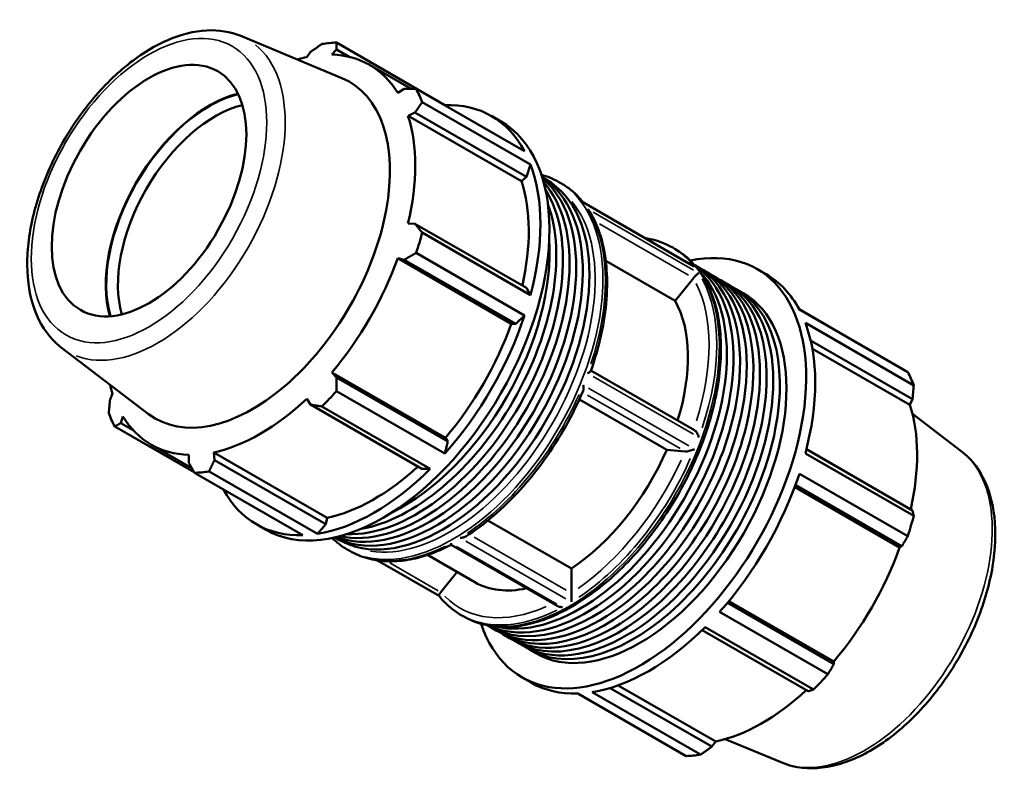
# Model space of a CAD drawing. Header units: millimetres. Extents: x -172 to 1405, y -73 to 983.
# Tile 7 of 7: x 1083 to 1405, y 736 to 983. Entities that reach past the tile are written whole.
import ezdxf

# ---------------------------------------------------------------- set-up
doc = ezdxf.new("R2010")
doc.units = ezdxf.units.MM
doc.layers.add('Visible (ISO)', color=7, linetype='Continuous', lineweight=50)
doc.layers.add('Visible Narrow (ISO)', color=7, linetype='Continuous', lineweight=35)

msp = doc.modelspace()

# ---------------------------------------------------------------- linework, layer by layer
at = {"layer": 'Visible (ISO)'}
for p, q in [((1155.491, 977.451), (1188.602, 963.685)), ((1178.345, 972.222), (1177.127, 970.557)), ((1185.281, 971.348), (1186.763, 973.039)), ((1186.763, 973.039), (1190.929, 970.639)), ((1222.224, 954.88), (1186.787, 975.287)), ((1197.636, 968.01), (1211.282, 960.152)), ((1208.991, 960.139), (1206.815, 958.851)), ((1212.859, 960.156), (1248.296, 939.749)), ((1250.265, 935.388), (1214.828, 955.794)), ((1222.272, 954.736), (1222.224, 954.88)), ((1210.193, 951.368), (1212.478, 952.415)), ((1247.327, 929.984), (1210.193, 951.368)), ((1212.478, 952.415), (1248.884, 931.449)), ((1237.46, 951.297), (1240.421, 949.592)), ((1248.884, 931.449), (1250.265, 935.388)), ((1247.327, 929.984), (1248.884, 931.449)), ((1254.065, 931.25), (1255.378, 930.493)), ((1259.509, 929.714), (1260.347, 929.232)), ((1303.349, 902.357), (1267.544, 922.976)), ((1212.478, 916.069), (1210.193, 916.159)), ((1248.884, 895.104), (1212.478, 916.069)), ((1214.828, 913.163), (1250.265, 892.756)), ((1296.733, 908.278), (1297.571, 907.796)), ((1243.949, 883.402), (1206.815, 904.786)), ((1206.815, 904.786), (1208.991, 904.329)), ((1248.296, 886.127), (1212.859, 906.534)), ((1208.991, 904.329), (1245.398, 883.364)), ((1297.524, 890.889), (1274.861, 903.94)), ((1304.65, 902.12), (1306.815, 900.873)), ((1303.506, 898.327), (1297.524, 890.889)), ((1308.981, 899.626), (1311.147, 898.378)), ((1324.344, 901.264), (1327.305, 899.558)), ((1250.265, 892.756), (1248.884, 895.104)), ((1313.313, 897.131), (1315.478, 895.884)), ((1317.644, 894.637), (1319.81, 893.39)), ((1245.398, 883.364), (1248.296, 886.127)), ((1347.506, 882.735), (1338.052, 888.179)), ((1338.142, 888.011), (1373.579, 867.604)), ((1243.949, 883.402), (1245.398, 883.364)), ((1375.547, 863.242), (1340.111, 883.649)), ((1341.846, 877.917), (1375.136, 858.746)), ((1096.845, 875.611), (1125.371, 853.882)), ((1342.397, 875.237), (1374.306, 856.862)), ((1222.415, 846.105), (1185.281, 867.489)), ((1186.763, 865.829), (1185.281, 867.489)), ((1303.874, 848.565), (1270.007, 868.068)), ((1223.169, 844.864), (1186.763, 865.829)), ((1113.608, 860.54), (1112.778, 858.656)), ((1186.787, 861.375), (1222.224, 840.968)), ((1177.127, 858.887), (1178.345, 856.95)), ((1178.345, 856.95), (1214.752, 835.985)), ((1217.47, 835.954), (1182.034, 856.361)), ((1294.802, 842.213), (1266.219, 858.673)), ((1375.136, 858.746), (1374.306, 856.862)), ((1391.069, 841.791), (1375.14, 853.924)), ((1116.264, 850.931), (1116.986, 853.056)), ((1120.325, 848.593), (1116.264, 850.931)), ((1114.335, 849.797), (1140.308, 834.84)), ((1126.165, 843.898), (1139.532, 836.2)), ((1222.224, 840.968), (1223.169, 844.864)), ((1223.169, 844.864), (1222.415, 846.105)), ((1138.519, 840.56), (1138.492, 838.032)), ((1183.808, 819.967), (1146.674, 841.351)), ((1146.91, 838.848), (1146.674, 841.351)), ((1300.784, 841.665), (1294.802, 842.213)), ((1340.111, 841.018), (1375.547, 820.611)), ((1375.136, 822.401), (1340.458, 842.37)), ((1183.316, 817.883), (1146.91, 838.848)), ((1175.845, 814.26), (1140.408, 834.667)), ((1145.161, 835.128), (1180.598, 814.721)), ((1214.752, 835.985), (1217.47, 835.954)), ((1373.579, 813.982), (1338.142, 834.388)), ((1336.857, 830.696), (1371.65, 810.66)), ((1336.614, 830.039), (1370.928, 810.279)), ((1160.609, 817.843), (1163.57, 816.138)), ((1180.598, 814.721), (1183.316, 817.883)), ((1183.316, 817.883), (1183.808, 819.967)), ((1236.334, 819.118), (1263.599, 803.417)), ((1186.282, 813.544), (1187.596, 812.787)), ((1190.343, 809.606), (1191.181, 809.123)), ((1258.94, 791.167), (1224.278, 811.127)), ((1371.65, 810.66), (1370.928, 810.279)), ((1220.357, 794.433), (1200.217, 806.031)), ((1216.571, 807.83), (1232.058, 798.912)), ((1226.244, 802.26), (1220.97, 795.703)), ((1263.599, 803.417), (1263.599, 795.43)), ((1349.421, 772.16), (1314.631, 792.195)), ((1315.084, 792.74), (1349.394, 772.982)), ((1312.069, 789.229), (1347.506, 768.823)), ((1227.567, 788.17), (1228.405, 787.687)), ((1236.867, 784.414), (1239.033, 783.167)), ((1306.329, 783.249), (1341.004, 763.282)), ((1342.753, 763.809), (1307.316, 784.216)), ((1241.199, 781.919), (1243.364, 780.672)), ((1245.53, 779.425), (1247.696, 778.178)), ((1249.862, 776.931), (1252.027, 775.683)), ((1349.394, 772.982), (1349.421, 772.16)), ((1247.493, 767.81), (1250.454, 766.105)), ((1270.444, 762.982), (1305.88, 742.576)), ((1309.568, 745.179), (1276.297, 764.339)), ((1278.907, 765.203), (1310.787, 746.844)), ((1301.127, 742.115), (1265.69, 762.521)), ((1332.423, 739.95), (1313.934, 747.637)), ((1310.787, 746.844), (1309.568, 745.179))]:
    msp.add_line(p, q, dxfattribs=at)
msp.add_ellipse((1125.517, 926.906), major_axis=(22.456, 38.996), ratio=0.5780931, dxfattribs=at)
for centre, major_axis, start_param, end_param in [((1163.597, 904.977), (38.425, 66.727), 0.3435016, 0.4380292), ((1161.9, 905.954), (-35.736, -62.056), 3.6196245, 3.6841822), ((1161.9, 905.954), (35.736, 62.056), 5.975819, 6.5866842), ((1159.357, 907.419), (31.704, 55.054), 3.0670602, 6.3577178), ((1163.597, 904.977), (38.425, 66.727), 5.8412887, 5.9358163), ((1145.257, 915.539), (23.921, 41.539), 0.5043136, 2.637279), ((1145.257, 915.539), (-23.804, -41.336), 3.6418161, 5.7829619), ((1147.166, 914.439), (22.456, 38.996), 0.500845, 2.6407477), ((1199.034, 884.57), (38.425, 66.727), 5.9358163, 6.6266869), ((1161.9, 905.954), (35.736, 62.056), 5.1904208, 5.8012861), ((1201.995, 882.865), (38.425, 66.727), 3.1415927, 6.2831853), ((1199.034, 884.57), (-38.425, -66.727), 2.0088255, 2.6996961), ((1219.321, 872.887), (33.891, 58.853), 3.1672538, 6.2575241), ((1217.156, 874.135), (33.891, 58.853), 3.2392754, 6.1855026), ((1221.487, 871.64), (33.891, 58.853), 3.1415927, 6.2831853), ((1214.99, 875.382), (33.891, 58.853), 3.3253689, 6.0994091), ((1212.824, 876.629), (33.891, 58.853), 3.4351034, 5.9896746), ((1199.034, 884.57), (35.736, 62.056), 5.2072079, 5.8012861), ((1210.658, 877.876), (-33.891, -58.853), 0.4481035, 2.6934892), ((1163.597, 904.977), (-38.425, -66.727), 1.9142979, 2.0088255), ((1208.492, 879.123), (-33.891, -58.853), 0.710143, 2.4314496), ((1285.919, 834.537), (38.425, 66.727), 2.6678124, 6.7569656), ((1161.9, 905.954), (35.736, 62.056), 4.4050227, 5.0158879), ((1270.758, 843.267), (33.891, 58.853), 3.1223031, 6.3024749), ((1268.593, 844.514), (33.891, 58.853), 3.1911424, 6.2336355), ((1266.427, 845.761), (33.891, 58.853), 3.3133966, 6.1113813), ((1272.924, 842.02), (33.891, 58.853), 3.1415927, 6.2831853), ((1275.09, 840.773), (33.891, 58.853), 3.1097589, 6.315019), ((1277.256, 839.525), (33.891, 58.853), 3.1415927, 6.2831853), ((1288.88, 832.831), (38.425, 66.727), 5.9358163, 6.2831853), ((1279.421, 838.278), (33.891, 58.853), 3.1097589, 6.315019), ((1281.587, 837.031), (33.891, 58.853), 3.1415927, 6.2831853), ((1283.753, 835.784), (33.891, 58.853), 3.1097589, 6.315019), ((1285.919, 834.537), (33.891, 58.853), 3.1415927, 6.2831853), ((1260.877, 848.957), (28.819, 50.045), 5.0867397, 5.9527361), ((1199.034, 884.57), (-38.425, -66.727), 1.2234273, 1.9142979), ((1199.034, 884.57), (35.736, 62.056), 4.4050227, 5.0158879), ((1288.88, 832.831), (-38.425, -66.727), 2.0088255, 2.6996961), ((1324.317, 812.425), (38.425, 66.727), 5.8412887, 5.9358163), ((1161.9, 905.954), (-35.736, -62.056), 5.7405958, 5.8012861), ((1163.597, 904.977), (-38.425, -66.727), 1.1288997, 1.2234273), ((1161.9, 905.954), (35.736, 62.056), 3.6196245, 4.2304897), ((1326.013, 811.448), (-35.736, -62.056), 2.0656152, 2.6596934), ((1163.597, 904.977), (-38.425, -66.727), 5.8412887, 5.9358163), ((1161.9, 905.954), (-35.736, -62.056), 5.975819, 6.5866842), ((1260.877, 848.957), (-28.819, -50.045), 0.8501806, 1.7639459), ((1163.597, 904.977), (-38.425, -66.727), 0.3435016, 0.4380292), ((1199.034, 884.57), (-38.425, -66.727), 0.4380292, 1.1288997), ((1199.034, 884.57), (35.736, 62.056), 3.6196245, 4.213542), ((1288.88, 832.831), (-38.425, -66.727), 1.2234273, 1.9142979), ((1199.034, 884.57), (-38.425, -66.727), 5.9396837, 6.6266869), ((1324.317, 812.425), (-38.425, -66.727), 1.9142979, 2.0088255), ((1326.013, 811.448), (-35.736, -62.056), 1.26343, 1.8742952), ((1260.877, 848.957), (-28.819, -50.045), 0, 0.4866081), ((1288.88, 832.831), (-38.425, -66.727), 0.4380292, 1.1288997), ((1324.317, 812.425), (-38.425, -66.727), 1.1288997, 1.2234273), ((1288.88, 832.831), (-38.425, -66.727), 0, 0.3435016), ((1326.013, 811.448), (-35.736, -62.056), 0.4780318, 1.0719493), ((1324.317, 812.425), (-38.425, -66.727), 0.3435016, 0.4380292)]:
    msp.add_ellipse(centre, major_axis=major_axis, ratio=0.5780931, start_param=start_param, end_param=end_param, dxfattribs=at)
for points, knots in [([(1155.491, 977.451), (1152.086, 978.867), (1148.321, 979.457), (1140.196, 979.061), (1135.806, 977.929), (1126.784, 973.977), (1122.149, 971.04), (1113.274, 963.718), (1109.037, 959.323), (1101.392, 949.563), (1097.98, 944.206), (1092.287, 933.041), (1090.005, 927.236), (1086.798, 915.701), (1085.879, 909.974), (1085.565, 899.12), (1086.174, 893.993), (1089.005, 885.005), (1091.188, 881.097), (1094.983, 877.148), (1095.886, 876.341), (1096.845, 875.611)], [5.5742533, 5.5742533, 5.5742533, 5.5742533, 5.8554196, 5.8554196, 6.1645876, 6.1645876, 6.4954721, 6.4954721, 6.8279974, 6.8279974, 7.1584835, 7.1584835, 7.4884951, 7.4884951, 7.8199764, 7.8199764, 8.1529457, 8.1529457, 8.4749363, 8.4749363, 8.566781, 8.566781, 8.566781, 8.566781]), ([(1260.347, 929.232), (1260.896, 928.916), (1261.432, 928.578), (1262.479, 927.862), (1262.989, 927.482), (1263.982, 926.683), (1264.465, 926.263), (1265.401, 925.385), (1265.855, 924.926), (1266.73, 923.973), (1267.151, 923.48), (1267.556, 922.969)], [0.78346445, 0.78346445, 0.78346445, 0.78346445, 0.82855135, 0.82855135, 0.87363824, 0.87363824, 0.91872513, 0.91872513, 0.96381202, 0.96381202, 1.00857447, 1.00857447, 1.00857447, 1.00857447]), ([(1267.438, 922.981), (1267.438, 922.981), (1267.439, 922.981), (1267.484, 922.992), (1267.519, 922.99), (1267.544, 922.976)], [-0.378804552, -0.378804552, -0.378804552, -0.378804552, -0.37803345, -0.37803345, -0.320800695, -0.320800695, -0.320800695, -0.320800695]), ([(1269.569, 920.089), (1269.528, 920.156), (1269.484, 920.221), (1269.291, 920.492), (1269.119, 920.683), (1268.929, 920.855), (1268.928, 920.856), (1268.926, 920.857)], [-0.10046943, -0.10046943, -0.10046943, -0.10046943, -0.07695827, -0.07695827, 0, 0, 0.00060576, 0.00060576, 0.00060576, 0.00060576]), ([(1269.569, 920.089), (1271.068, 917.647), (1272.281, 914.902), (1274.11, 908.919), (1274.727, 905.68), (1275.359, 898.823), (1275.375, 895.204), (1274.816, 887.71), (1274.24, 883.834), (1272.521, 875.96), (1271.378, 871.961), (1269.973, 867.969)], [1.08783646, 1.08783646, 1.08783646, 1.08783646, 1.27882838, 1.27882838, 1.4698203, 1.4698203, 1.66081222, 1.66081222, 1.85180414, 1.85180414, 2.04279607, 2.04279607, 2.04279607, 2.04279607]), ([(1287.697, 911.37), (1288.824, 911.205), (1289.927, 910.973), (1293.023, 910.11), (1294.944, 909.309), (1296.733, 908.278)], [0.55835444, 0.55835444, 0.55835444, 0.55835444, 0.63647773, 0.63647773, 0.78346445, 0.78346445, 0.78346445, 0.78346445]), ([(1297.571, 907.796), (1301.277, 905.662), (1304.406, 902.543), (1309.263, 894.627), (1310.951, 889.783), (1312.715, 878.8), (1312.744, 872.626), (1311.115, 859.646), (1309.452, 852.842), (1304.617, 839.306), (1301.449, 832.577), (1293.931, 819.856), (1289.584, 813.867), (1280.131, 803.218), (1275.027, 798.561), (1264.548, 791.054), (1259.174, 788.208), (1248.689, 784.671), (1243.573, 783.972), (1235.063, 784.789), (1231.534, 785.886), (1228.405, 787.687)], [0.7834645, 0.7834645, 0.7834645, 0.7834645, 1.0879243, 1.0879243, 1.4024788, 1.4024788, 1.7259688, 1.7259688, 2.0502514, 2.0502514, 2.3737997, 2.3737997, 2.6970601, 2.6970601, 3.0206837, 3.0206837, 3.3450326, 3.3450326, 3.6680277, 3.6680277, 3.9250571, 3.9250571, 3.9250571, 3.9250571]), ([(1303.349, 902.357), (1303.513, 902.262), (1303.671, 902.153), (1303.82, 902.031), (1303.822, 902.029), (1303.823, 902.028)], [-0.057810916, -0.057810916, -0.057810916, -0.057810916, 0, 0, 0.000778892, 0.000778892, 0.000778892, 0.000778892]), ([(1305.312, 899.904), (1305.311, 899.904), (1305.311, 899.904), (1305.244, 899.881), (1305.159, 899.836), (1304.959, 899.707), (1304.842, 899.622), (1304.578, 899.408), (1304.43, 899.279), (1304.148, 899.015), (1304.02, 898.889), (1303.776, 898.634), (1303.663, 898.511), (1303.555, 898.386)], [-0.33611437, -0.33611437, -0.33611437, -0.33611437, -0.33551403, -0.33551403, -0.25924448, -0.25924448, -0.18297134, -0.18297134, -0.10752766, -0.10752766, -0.05019286, -0.05019286, 0, 0, 0, 0]), ([(1268.926, 867.208), (1268.928, 867.209), (1268.929, 867.209), (1269.119, 867.303), (1269.291, 867.398), (1269.587, 867.583), (1269.714, 867.674), (1269.892, 867.835), (1269.951, 867.907), (1269.973, 867.969)], [-0.33611437, -0.33611437, -0.33611437, -0.33611437, -0.33551403, -0.33551403, -0.25924448, -0.25924448, -0.18297134, -0.18297134, -0.11490429, -0.11490429, -0.11490429, -0.11490429]), ([(1267.465, 861.504), (1267.493, 861.57), (1267.515, 861.641), (1267.58, 861.918), (1267.595, 862.152), (1267.572, 862.703), (1267.521, 863.033), (1267.439, 863.366), (1267.438, 863.368), (1267.438, 863.371)], [-0.22525571, -0.22525571, -0.22525571, -0.22525571, -0.19240686, -0.19240686, -0.10632971, -0.10632971, 0, 0, 0.00077889, 0.00077889, 0.00077889, 0.00077889]), ([(1267.465, 861.504), (1265.801, 857.579), (1263.894, 853.699), (1259.663, 846.162), (1257.338, 842.505), (1252.35, 835.542), (1249.687, 832.236), (1244.114, 826.088), (1241.204, 823.246), (1235.233, 818.129), (1232.172, 815.852), (1229.087, 813.898)], [2.14620257, 2.14620257, 2.14620257, 2.14620257, 2.3353884, 2.3353884, 2.52457422, 2.52457422, 2.71376004, 2.71376004, 2.90294587, 2.90294587, 3.09213169, 3.09213169, 3.09213169, 3.09213169]), ([(1303.874, 848.565), (1303.879, 848.562), (1303.885, 848.559), (1304.02, 848.478), (1304.148, 848.37), (1304.43, 848.075), (1304.578, 847.874), (1304.842, 847.445), (1304.959, 847.213), (1305.159, 846.743), (1305.244, 846.5), (1305.311, 846.258), (1305.311, 846.257), (1305.312, 846.255)], [-0.29024114, -0.29024114, -0.29024114, -0.29024114, -0.28789764, -0.28789764, -0.23004511, -0.23004511, -0.15392017, -0.15392017, -0.07695827, -0.07695827, 0, 0, 0.00060576, 0.00060576, 0.00060576, 0.00060576]), ([(1303.823, 842.417), (1303.822, 842.416), (1303.82, 842.416), (1303.547, 842.287), (1303.242, 842.162), (1302.659, 841.96), (1302.383, 841.876), (1301.905, 841.76), (1301.703, 841.719), (1301.332, 841.664), (1301.163, 841.65), (1300.949, 841.65), (1300.888, 841.653), (1300.833, 841.66)], [-0.37880455, -0.37880455, -0.37880455, -0.37880455, -0.37803345, -0.37803345, -0.27276714, -0.27276714, -0.18755083, -0.18755083, -0.12588123, -0.12588123, -0.06871147, -0.06871147, -0.04290986, -0.04290986, -0.04290986, -0.04290986]), ([(1391.069, 841.791), (1394.003, 839.556), (1396.403, 836.597), (1400.139, 829.37), (1401.363, 825.005), (1402.473, 815.218), (1402.259, 809.736), (1400.381, 798.384), (1398.706, 792.514), (1394.103, 781.002), (1391.182, 775.362), (1384.383, 764.834), (1380.507, 759.947), (1372.14, 751.384), (1367.648, 747.714), (1358.418, 741.994), (1353.678, 739.948), (1344.483, 737.885), (1340.007, 737.811), (1334.687, 739.112), (1333.535, 739.488), (1332.423, 739.95)], [0.8579969, 0.8579969, 0.8579969, 0.8579969, 1.1391632, 1.1391632, 1.4483312, 1.4483312, 1.7792157, 1.7792157, 2.111741, 2.111741, 2.4422271, 2.4422271, 2.7722387, 2.7722387, 3.10372, 3.10372, 3.4366893, 3.4366893, 3.7586799, 3.7586799, 3.8505246, 3.8505246, 3.8505246, 3.8505246]), ([(1224.278, 811.127), (1224.277, 811.128), (1224.276, 811.134), (1224.274, 811.174), (1224.273, 811.24), (1224.273, 811.426), (1224.274, 811.545), (1224.276, 811.688), (1224.276, 811.689), (1224.276, 811.69)], [-0.18164799, -0.18164799, -0.18164799, -0.18164799, -0.15370655, -0.15370655, -0.07607773, -0.07607773, 0, 0, 0.00071811, 0.00071811, 0.00071811, 0.00071811]), ([(1227.252, 813.404), (1227.255, 813.405), (1227.257, 813.405), (1227.513, 813.41), (1227.767, 813.438), (1228.264, 813.539), (1228.51, 813.614), (1228.859, 813.767), (1228.977, 813.829), (1229.087, 813.898)], [-0.33618978, -0.33618978, -0.33618978, -0.33618978, -0.33547797, -0.33547797, -0.26006676, -0.26006676, -0.18311806, -0.18311806, -0.14150399, -0.14150399, -0.14150399, -0.14150399]), ([(1224.279, 811.127), (1221.871, 809.876), (1219.465, 808.831), (1214.698, 807.177), (1212.338, 806.569), (1207.712, 805.812), (1205.445, 805.663), (1201.056, 805.839), (1198.934, 806.164), (1194.89, 807.291), (1192.97, 808.093), (1191.181, 809.123)], [3.19012725, 3.19012725, 3.19012725, 3.19012725, 3.33711023, 3.33711023, 3.48409695, 3.48409695, 3.63108367, 3.63108367, 3.77807039, 3.77807039, 3.92505711, 3.92505711, 3.92505711, 3.92505711]), ([(1220.923, 795.643), (1220.874, 795.576), (1220.826, 795.51), (1220.683, 795.304), (1220.601, 795.175), (1220.465, 794.937), (1220.415, 794.832), (1220.334, 794.628), (1220.319, 794.543), (1220.333, 794.471), (1220.339, 794.456), (1220.349, 794.444)], [-0.33850898, -0.33850898, -0.33850898, -0.33850898, -0.31244672, -0.31244672, -0.25469944, -0.25469944, -0.19240686, -0.19240686, -0.10632971, -0.10632971, -0.07670409, -0.07670409, -0.07670409, -0.07670409]), ([(1263.601, 795.365), (1263.606, 795.215), (1263.611, 795.048), (1263.621, 794.689), (1263.625, 794.501), (1263.633, 794.073), (1263.636, 793.836), (1263.64, 793.383), (1263.641, 793.167), (1263.641, 792.78), (1263.64, 792.606), (1263.638, 792.454), (1263.638, 792.453), (1263.638, 792.451)], [-0.33844313, -0.33844313, -0.33844313, -0.33844313, -0.28408969, -0.28408969, -0.22778051, -0.22778051, -0.15370655, -0.15370655, -0.07607773, -0.07607773, 0, 0, 0.00071811, 0.00071811, 0.00071811, 0.00071811]), ([(1227.567, 788.17), (1227.018, 788.486), (1226.482, 788.823), (1225.435, 789.54), (1224.925, 789.919), (1223.932, 790.718), (1223.449, 791.138), (1222.513, 792.017), (1222.059, 792.476), (1221.181, 793.432), (1220.757, 793.929), (1220.349, 794.444)], [3.92505711, 3.92505711, 3.92505711, 3.92505711, 3.970144, 3.970144, 4.01523089, 4.01523089, 4.06031778, 4.06031778, 4.10540468, 4.10540468, 4.15049157, 4.15049157, 4.15049157, 4.15049157]), ([(1260.662, 790.737), (1260.659, 790.737), (1260.657, 790.737), (1260.401, 790.741), (1260.147, 790.768), (1259.65, 790.868), (1259.404, 790.944), (1259.096, 791.083), (1259.016, 791.123), (1258.94, 791.167)], [-0.33618978, -0.33618978, -0.33618978, -0.33618978, -0.33547797, -0.33547797, -0.26006676, -0.26006676, -0.18311806, -0.18311806, -0.15542143, -0.15542143, -0.15542143, -0.15542143])]:
    msp.add_open_spline(points, degree=3, knots=knots, dxfattribs=at)
for points, weights in [([(1178.345, 972.222), (1180.142, 973.503), (1182.034, 974.826)], [1.00342740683, 1.00212135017, 1]), ([(1186.787, 975.287), (1186.765, 974.145), (1186.763, 973.039)], [1, 1.00212135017, 1.00342740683]), ([(1208.991, 960.139), (1210.876, 960.153), (1212.859, 960.156)], [1.00342740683, 1.00212135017, 1]), ([(1214.828, 955.794), (1213.62, 954.075), (1212.478, 952.415)], [1, 1.00212135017, 1.00342740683]), ([(1212.478, 916.069), (1213.62, 914.651), (1214.828, 913.163)], [1.00342740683, 1.00212135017, 1]), ([(1212.859, 906.534), (1210.876, 905.414), (1208.991, 904.329)], [1, 1.00212135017, 1.00342740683]), ([(1347.605, 882.561), (1347.556, 882.648), (1347.506, 882.735)], [1.00021161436, 1.00010684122, 1]), ([(1186.763, 865.829), (1186.765, 863.653), (1186.787, 861.375)], [1.00342740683, 1.00212135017, 1]), ([(1375.136, 858.746), (1375.347, 860.943), (1375.547, 863.242)], [1.00342740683, 1.00212135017, 1]), ([(1112.366, 854.159), (1112.567, 856.459), (1112.778, 858.656)], [1, 1.00212135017, 1.00342740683]), ([(1182.034, 856.361), (1180.142, 856.667), (1178.345, 856.95)], [1, 1.00212135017, 1.00342740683]), ([(1116.264, 850.931), (1115.31, 850.381), (1114.335, 849.797)], [1.00342740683, 1.00212135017, 1]), ([(1140.408, 834.667), (1139.421, 836.389), (1138.492, 838.032)], [1, 1.00212135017, 1.00342740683]), ([(1146.91, 838.848), (1146.044, 837.031), (1145.161, 835.128)], [1.00342740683, 1.00212135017, 1]), ([(1375.547, 820.611), (1375.347, 821.519), (1375.136, 822.401)], [1, 1.00212135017, 1.00342740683]), ([(1371.65, 810.66), (1372.604, 812.282), (1373.579, 813.982)], [1.00342740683, 1.00212135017, 1]), ([(1347.506, 768.823), (1348.493, 770.52), (1349.421, 772.16)], [1, 1.00212135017, 1.00342740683]), ([(1341.004, 763.282), (1341.87, 763.534), (1342.753, 763.809)], [1.00342740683, 1.00212135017, 1]), ([(1305.88, 742.576), (1307.772, 743.898), (1309.568, 745.179)], [1, 1.00212135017, 1.00342740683])]:
    msp.add_rational_spline(points, weights, degree=2, dxfattribs=at)
for points in [[(1253.788, 932.107), (1255.806, 931.544), (1257.723, 930.743), (1259.509, 929.714)], [(1303.555, 898.386), (1303.538, 898.366), (1303.522, 898.347), (1303.506, 898.327)], [(1300.833, 841.66), (1300.816, 841.662), (1300.799, 841.663), (1300.784, 841.665)], [(1190.343, 809.606), (1188.557, 810.634), (1186.902, 811.89), (1185.402, 813.353)], [(1220.97, 795.703), (1220.955, 795.684), (1220.939, 795.663), (1220.923, 795.643)], [(1263.599, 795.43), (1263.599, 795.409), (1263.6, 795.387), (1263.601, 795.365)]]:
    msp.add_open_spline(points, degree=3, dxfattribs=at)
at = {"layer": 'Visible Narrow (ISO)'}
for p, q in [((1269.257, 921.933), (1302.004, 903.075)), ((1303.492, 900.952), (1270.745, 919.81)), ((1272.855, 916.065), (1301.94, 899.317)), ((1270.745, 866.16), (1303.492, 847.302)), ((1268.929, 860.032), (1299.154, 842.627)), ((1302.004, 843.465), (1269.257, 862.323)), ((1229.072, 812.357), (1261.819, 793.499)), ((1261.93, 796.327), (1231.856, 813.646)), ((1258.842, 791.785), (1226.095, 810.643)), ((1220.046, 796.148), (1204.255, 805.241))]:
    msp.add_line(p, q, dxfattribs=at)
msp.add_ellipse((1125.517, 926.906), major_axis=(27.171, 47.184), ratio=0.5780931, dxfattribs=at)
for centre, major_axis, start_param, end_param in [((1128.366, 925.265), (29.405, 51.062), 3.2315931, 6.1931849), ((1225.764, 869.177), (34.583, 60.054), 6.0614952, 6.2715174), ((1224.926, 869.66), (-34.583, -60.054), 0.1570796, 2.984513), ((1223.653, 870.393), (33.685, 58.494), 3.3563413, 6.0684366), ((1225.764, 869.177), (34.583, 60.054), 5.0519521, 5.9397548), ((1260.877, 848.957), (33.685, 58.494), 6.2565471, 6.3098235), ((1262.15, 848.224), (34.583, 60.054), 6.0614952, 6.2715174), ((1262.988, 847.741), (34.583, 60.054), 3.2986723, 6.1261057), ((1260.877, 848.957), (33.685, 58.494), 5.0771709, 5.915794), ((1262.15, 848.224), (34.583, 60.054), 5.0519521, 5.9397548), ((1225.764, 869.177), (-34.583, -60.054), 0.8631619, 1.7509646), ((1260.877, 848.957), (-33.685, -58.494), 0.8871855, 1.7269409), ((1262.15, 848.224), (34.583, 60.054), 4.0047545, 4.8925572), ((1359.548, 792.136), (29.405, 51.062), 3.3657515, 6.0590264), ((1225.764, 869.177), (-34.583, -60.054), 0.0376545, 0.7154349), ((1260.877, 848.957), (-33.685, -58.494), 6.1225155, 6.9504297), ((1262.15, 848.224), (-34.583, -60.054), 0.0376545, 0.7154349)]:
    msp.add_ellipse(centre, major_axis=major_axis, ratio=0.5780931, start_param=start_param, end_param=end_param, dxfattribs=at)

doc.saveas('drawing.dxf')
